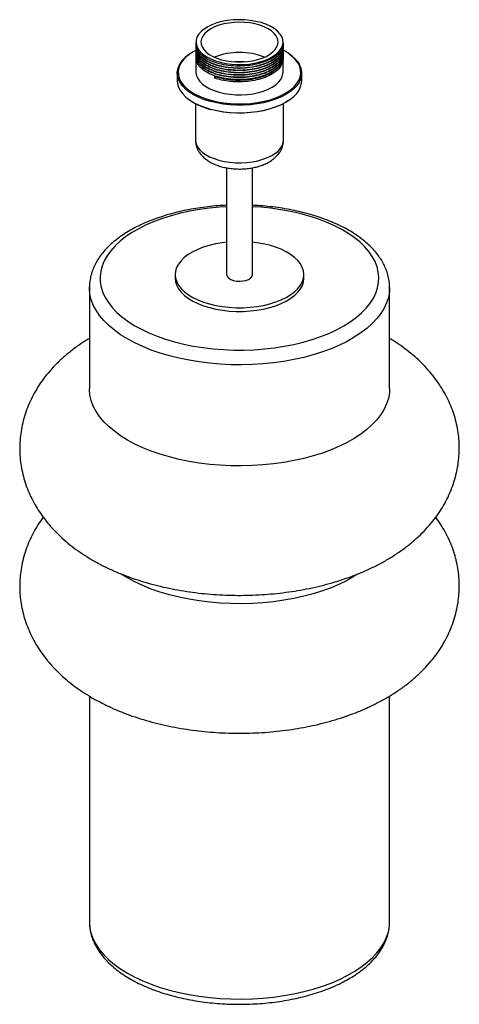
# Paper-space layout '_Trimétrica' of a CAD drawing. Header units: millimetres. Extents: x -103 to 103, y -34 to 425.
import ezdxf

# ---------------------------------------------------------------- set-up
doc = ezdxf.new("R2010")
doc.units = ezdxf.units.MM

psp = doc.layouts.new('_Trimétrica')

# ---------------------------------------------------------------- linework, layer by layer
at = {"color": 7, "linetype": 'Continuous', "lineweight": 25}
for p, q in [((-20.3, 414.41), (-20.3, 413.42)), ((20.3, 413.95), (20.3, 414.41)), ((-22.85, 409.14), (-23.18, 408.91)), ((-20.3, 412.48), (-20.3, 412.35)), ((-20.3, 411.41), (-20.3, 411.27)), ((-20.3, 410.34), (-20.3, 410.2)), ((-20.3, 409.27), (-20.3, 409.13)), ((20.3, 412.88), (20.3, 413.02)), ((20.3, 411.81), (20.3, 411.94)), ((20.3, 410.74), (20.3, 410.87)), ((20.3, 409.67), (20.3, 409.8)), ((20.3, 408.6), (20.3, 408.73)), ((23.18, 408.91), (22.85, 409.14)), ((-20.3, 408.19), (-20.3, 408.06)), ((-20.3, 407.12), (-20.3, 400.3)), ((20.3, 407.52), (20.3, 407.66)), ((20.3, 400.3), (20.3, 406.59)), ((-29, 399.94), (-29, 396.37)), ((29, 396.37), (29, 399.94)), ((-11.44, 397.58), (-11.44, 398.52)), ((-11.06, 398.2), (-11.44, 397.58)), ((-11.06, 398.47), (-11.06, 398.2)), ((-23.18, 387.4), (-22.85, 387.17)), ((-20.5, 385.75), (-20.5, 368.71)), ((20.5, 368.71), (20.5, 385.75)), ((22.85, 387.17), (23.18, 387.4)), ((-6, 355.81), (-6, 306.01)), ((6, 306.01), (6, 355.8)), ((-30, 306.01), (-30, 304.29)), ((30, 304.29), (30, 306.01)), ((-70, 300.01), (-70, 300.24)), ((-70, 300.01), (-70, 252.88)), ((70, 252.88), (70, 300.01)), ((-70, 109.49), (-70, 4.29)), ((70, 4.29), (70, 109.52))]:
    psp.add_line(p, q, dxfattribs=at)
at = {"color": 7, "linetype": 'Continuous', "lineweight": 25, "flags": 128}
for points in [[(-17.95, 419.29), (-19.06, 418.01), (-19.82, 416.67), (-20.23, 415.29), (-20.28, 413.89), (-19.96, 412.5), (-19.29, 411.15), (-18.28, 409.86), (-16.94, 408.64), (-15.29, 407.53), (-13.38, 406.54), (-11.22, 405.69), (-8.87, 405), (-6.36, 404.48), (-3.73, 404.13), (-1.04, 403.96), (1.68, 403.99), (4.36, 404.19), (6.96, 404.58), (9.44, 405.15), (11.75, 405.88), (13.85, 406.76), (15.71, 407.78), (17.28, 408.92), (18.55, 410.16), (19.48, 411.47), (20.07, 412.83), (20.3, 414.22), (20.16, 415.62), (19.67, 416.99), (18.83, 418.32), (17.65, 419.57), (16.15, 420.74), (14.37, 421.79), (12.33, 422.71), (10.07, 423.48), (7.63, 424.09), (5.05, 424.53), (2.39, 424.79), (-0.32, 424.86), (-3.02, 424.74), (-5.67, 424.45), (-8.22, 423.97), (-10.62, 423.32), (-12.83, 422.51), (-14.81, 421.56), (-16.53, 420.47), (-17.95, 419.29)], [(-8.4, 406.21), (-6.1, 405.68), (-3.69, 405.33), (-1.2, 405.16), (1.31, 405.16), (3.8, 405.34), (6.21, 405.7), (8.5, 406.23), (10.63, 406.92), (12.54, 407.76), (14.22, 408.72), (15.62, 409.8), (16.71, 410.96), (17.48, 412.19), (17.91, 413.47), (17.99, 414.76), (17.72, 416.04), (17.1, 417.3), (16.15, 418.5), (14.89, 419.61), (13.34, 420.63), (11.53, 421.53), (9.49, 422.28), (7.27, 422.89), (4.91, 423.33), (2.45, 423.59), (-0.06, 423.68), (-2.56, 423.58), (-5.02, 423.31), (-7.37, 422.86), (-9.59, 422.25), (-11.61, 421.49), (-13.41, 420.59), (-14.95, 419.57), (-16.2, 418.44), (-17.14, 417.24), (-17.74, 415.99), (-17.99, 414.7), (-17.9, 413.41), (-17.45, 412.14), (-16.67, 410.91), (-15.56, 409.75), (-14.15, 408.68), (-12.46, 407.72), (-10.53, 406.89), (-8.4, 406.21)], [(-13.53, 386.73), (-16.27, 387.57), (-18.82, 388.57), (-21.13, 389.71), (-23.19, 390.97), (-24.96, 392.33), (-26.43, 393.79), (-27.59, 395.33), (-28.4, 396.92), (-28.87, 398.55), (-29, 400.19), (-28.77, 401.83), (-28.19, 403.45), (-27.26, 405.03), (-26.01, 406.54), (-24.44, 407.97), (-23.18, 408.91)], [(-20.21, 410.71), (-21.67, 409.89), (-23.62, 408.58), (-25.28, 407.17), (-26.61, 405.67), (-27.61, 404.1), (-28.26, 402.48), (-28.56, 400.84), (-28.5, 399.19), (-28.08, 397.55), (-27.3, 395.95), (-26.19, 394.4), (-24.74, 392.93), (-22.98, 391.55), (-20.94, 390.28), (-18.63, 389.13), (-16.08, 388.13), (-13.34, 387.28)], [(23.18, 408.91), (24.11, 408.24), (25.74, 406.82), (27.05, 405.32), (28.04, 403.76), (28.68, 402.14), (28.98, 400.51), (28.92, 398.86), (28.52, 397.23), (27.77, 395.63), (26.68, 394.08), (25.27, 392.61), (23.55, 391.22), (21.54, 389.94), (19.27, 388.78), (16.77, 387.75), (14.07, 386.88), (11.19, 386.16), (8.18, 385.61), (5.07, 385.23), (1.9, 385.03), (-1.29, 385.02), (-4.47, 385.18), (-7.6, 385.52), (-10.63, 386.04), (-13.53, 386.73)], [(-13.34, 387.28), (-10.42, 386.59), (-7.38, 386.08), (-4.24, 385.74), (-1.05, 385.59), (2.15, 385.62), (5.33, 385.84), (8.44, 386.23), (11.45, 386.81), (14.31, 387.55), (16.99, 388.46), (19.45, 389.51), (21.67, 390.7), (23.62, 392.01), (25.28, 393.43), (26.61, 394.93), (27.61, 396.5), (28.26, 398.11), (28.56, 399.76), (28.5, 401.41), (28.08, 403.04), (27.3, 404.64), (26.19, 406.19), (24.74, 407.67), (22.98, 409.05), (20.94, 410.32), (20.35, 410.63)], [(2.26, 405.21), (-0.06, 405.28), (-2.26, 405.21)], [(2.26, 405.21), (-0.06, 405.28), (-2.26, 405.21)], [(-20.3, 400.3), (-20.3, 400.13), (-20.07, 398.74), (-19.49, 397.38), (-18.56, 396.06), (-17.3, 394.83), (-15.73, 393.69), (-13.88, 392.67), (-11.78, 391.78), (-9.47, 391.05)], [(-9.47, 391.05), (-7, 390.48), (-4.39, 390.09), (-1.71, 389.88), (1, 389.85), (3.69, 390.02), (6.32, 390.36), (8.83, 390.88), (11.19, 391.57), (13.35, 392.42), (15.27, 393.41), (16.92, 394.52), (18.26, 395.73), (19.28, 397.02), (19.95, 398.38), (20.27, 399.76), (20.3, 400.3)], [(-29, 396.37), (-28.87, 394.98), (-28.4, 393.35), (-27.59, 391.76), (-26.43, 390.23), (-24.96, 388.77), (-23.19, 387.4), (-21.13, 386.14), (-18.82, 385.01), (-16.27, 384.01), (-13.53, 383.16)], [(-13.53, 383.16), (-10.63, 382.47), (-7.6, 381.96), (-4.47, 381.61), (-1.29, 381.45), (1.9, 381.47), (5.07, 381.67), (8.18, 382.04), (11.19, 382.59), (14.07, 383.31), (16.77, 384.19), (19.27, 385.21), (21.54, 386.37), (23.55, 387.65), (25.27, 389.04), (26.68, 390.52), (27.77, 392.06), (28.52, 393.66), (28.92, 395.29), (29, 396.37)], [(22.85, 387.17), (21.67, 386.42), (19.45, 385.23), (16.99, 384.17), (14.31, 383.27), (11.45, 382.52), (8.44, 381.95), (5.33, 381.55), (2.15, 381.33), (-1.05, 381.3), (-4.24, 381.45), (-7.38, 381.79), (-10.42, 382.31), (-13.34, 382.99)], [(-6, 321.15), (-8.08, 320.89), (-11.16, 320.35), (-14.1, 319.65), (-16.88, 318.78), (-19.47, 317.77), (-21.82, 316.61), (-23.92, 315.34), (-25.74, 313.95), (-27.25, 312.47), (-28.45, 310.91), (-29.31, 309.3), (-29.83, 307.65), (-30, 305.98), (-29.82, 304.31), (-29.29, 302.66), (-28.41, 301.05), (-27.2, 299.49), (-25.68, 298.02), (-23.85, 296.63), (-21.74, 295.36), (-19.38, 294.21), (-16.79, 293.2), (-14, 292.34)], [(-14, 292.34), (-11.05, 291.64), (-7.97, 291.11), (-4.8, 290.76), (-1.57, 290.58), (1.68, 290.58), (4.91, 290.77), (8.08, 291.13), (11.16, 291.67), (14.1, 292.37), (16.88, 293.24), (19.47, 294.25), (21.82, 295.4), (23.92, 296.68), (25.74, 298.07), (27.25, 299.55), (28.45, 301.1), (29.31, 302.72), (29.83, 304.37), (30, 306.04), (29.82, 307.71), (29.29, 309.36), (28.41, 310.97), (27.2, 312.52), (25.68, 314), (23.85, 315.38), (21.74, 316.66), (19.38, 317.8), (16.79, 318.81), (14, 319.67), (11.05, 320.37), (7.97, 320.9), (6, 321.15)], [(-30, 304.29), (-30, 304.26), (-29.82, 302.59), (-29.29, 300.94), (-28.41, 299.33), (-27.2, 297.78), (-25.68, 296.3), (-23.85, 294.92), (-21.74, 293.65), (-19.38, 292.5), (-16.79, 291.49), (-14, 290.63)], [(-14, 290.63), (-11.05, 289.93), (-7.97, 289.4), (-4.8, 289.04), (-1.57, 288.86), (1.68, 288.87), (4.91, 289.05), (8.08, 289.41), (11.16, 289.95), (14.1, 290.66), (16.88, 291.52), (19.47, 292.54), (21.82, 293.69), (23.92, 294.97), (25.74, 296.35), (27.25, 297.83), (28.45, 299.39), (29.31, 301), (29.83, 302.65), (30, 304.29)], [(-6, 306.01), (-5.98, 305.76), (-5.67, 305), (-5.01, 304.31), (-4.03, 303.72), (-2.8, 303.28)], [(-2.8, 303.28), (-1.39, 303), (0.1, 302.92), (1.59, 303.03), (2.98, 303.33), (4.18, 303.79), (5.12, 304.4), (5.74, 305.1), (5.99, 305.87), (6, 306.01)], [(70, 252.88), (69.89, 250.82), (69.42, 248.26), (68.61, 245.72), (67.44, 243.22), (65.93, 240.76), (64.08, 238.37), (61.91, 236.06), (59.42, 233.82), (56.63, 231.69), (53.55, 229.66), (50.2, 227.75), (46.59, 225.97), (42.74, 224.33), (38.68, 222.83), (34.42, 221.49), (29.98, 220.3), (25.39, 219.28), (20.68, 218.44), (15.85, 217.77), (10.95, 217.27), (5.99, 216.96), (1, 216.83), (-4, 216.89), (-8.97, 217.13), (-13.9, 217.55), (-18.76, 218.15), (-23.53, 218.93), (-28.17, 219.88), (-32.67, 221), (-37, 222.28), (-41.15, 223.71), (-45.08, 225.3), (-48.79, 227.03), (-52.24, 228.89), (-55.43, 230.87), (-58.34, 232.96), (-60.95, 235.15), (-63.25, 237.44), (-65.23, 239.8), (-66.88, 242.23), (-68.18, 244.72), (-69.14, 247.24), (-69.74, 249.8), (-69.99, 252.37), (-70, 252.88)], [(55.03, 166.31), (53.55, 165.38), (50.2, 163.47), (46.59, 161.69), (42.74, 160.04), (38.68, 158.55), (34.42, 157.2), (29.98, 156.02), (25.39, 155), (20.68, 154.15), (15.85, 153.48), (10.95, 152.98), (5.99, 152.67), (1, 152.54), (-4, 152.6), (-8.97, 152.84), (-13.9, 153.26), (-18.76, 153.86), (-23.53, 154.64), (-28.17, 155.59), (-32.67, 156.71), (-37, 157.99), (-41.15, 159.43), (-45.08, 161.01), (-48.79, 162.74), (-52.24, 164.6), (-55.14, 166.38)]]:
    psp.add_lwpolyline(points, dxfattribs=at)
at = {"color": 8, "linetype": 'Continuous', "lineweight": 25, "flags": 128}
for points in [[(-20.5, 368.71), (-20.49, 368.31), (-20.21, 366.94), (-19.59, 365.59), (-18.63, 364.3), (-17.35, 363.09), (-15.78, 361.97), (-13.93, 360.97), (-11.85, 360.1), (-9.57, 359.37)], [(-9.57, 359.37), (-7.12, 358.81), (-4.55, 358.42), (-1.9, 358.2), (0.78, 358.16), (3.45, 358.3), (6.06, 358.62), (8.56, 359.12), (10.92, 359.77), (13.09, 360.58), (15.04, 361.53), (16.73, 362.61), (18.13, 363.78), (19.22, 365.04), (19.99, 366.37), (20.41, 367.73), (20.5, 368.71)], [(-6, 337.63), (-9.25, 337.43), (-13.97, 336.99), (-18.62, 336.37), (-23.17, 335.57), (-27.59, 334.61), (-31.87, 333.47), (-35.96, 332.18), (-39.86, 330.74), (-43.55, 329.15), (-46.99, 327.42), (-50.18, 325.57), (-53.09, 323.61), (-55.72, 321.53), (-58.04, 319.37), (-60.04, 317.12), (-61.72, 314.8), (-63.05, 312.42), (-64.05, 310), (-64.69, 307.55), (-64.98, 305.08), (-64.92, 302.61), (-64.5, 300.14), (-63.73, 297.7), (-62.61, 295.3), (-61.15, 292.94), (-59.35, 290.64), (-57.23, 288.42), (-54.8, 286.29), (-52.07, 284.26), (-49.05, 282.33), (-45.77, 280.52), (-42.24, 278.85), (-38.47, 277.31), (-34.5, 275.92), (-30.34, 274.69)], [(-30.34, 274.69), (-26.01, 273.61), (-21.54, 272.71), (-16.95, 271.97), (-12.27, 271.42), (-7.52, 271.04), (-2.73, 270.85), (2.07, 270.83), (6.86, 271), (11.62, 271.36), (16.31, 271.89), (20.91, 272.6), (25.4, 273.48), (29.75, 274.53), (33.94, 275.74), (37.94, 277.11), (41.73, 278.63), (45.3, 280.29), (48.62, 282.07), (51.67, 283.98), (54.44, 286.01), (56.92, 288.13), (59.08, 290.34), (60.92, 292.62), (62.43, 294.97), (63.59, 297.37), (64.41, 299.81), (64.88, 302.27), (64.99, 304.74), (64.75, 307.21), (64.16, 309.67), (63.21, 312.09), (61.92, 314.48), (60.29, 316.81), (58.33, 319.06), (56.05, 321.24), (53.47, 323.33), (50.6, 325.31), (47.44, 327.18), (44.03, 328.92), (40.38, 330.53), (36.51, 331.99), (32.44, 333.3), (28.19, 334.46), (23.79, 335.45), (19.26, 336.27), (14.62, 336.91), (9.9, 337.38), (6, 337.63)], [(-32.67, 268.12), (-37, 269.4), (-41.15, 270.84), (-45.08, 272.43), (-48.79, 274.15), (-52.24, 276.01), (-55.43, 277.99), (-58.34, 280.09), (-60.95, 282.28), (-63.25, 284.57), (-65.23, 286.93), (-66.88, 289.36), (-68.18, 291.84), (-69.14, 294.37), (-69.74, 296.92), (-69.99, 299.49), (-70, 300.01)], [(70, 299.95), (69.89, 297.95), (69.42, 295.39), (68.61, 292.85), (67.44, 290.35), (65.93, 287.89), (64.08, 285.5), (61.91, 283.18), (59.42, 280.95), (56.63, 278.82), (53.55, 276.79), (50.2, 274.88), (46.59, 273.1), (42.74, 271.46), (38.68, 269.96), (34.42, 268.62), (29.98, 267.43), (25.39, 266.41), (20.68, 265.56), (15.85, 264.89), (10.95, 264.4), (5.99, 264.09), (1, 263.96), (-4, 264.01), (-8.97, 264.25), (-13.9, 264.67), (-18.76, 265.28), (-23.53, 266.05), (-28.17, 267), (-32.67, 268.12)], [(-70, 4.29), (-69.99, 3.77), (-69.74, 1.2), (-69.14, -1.35), (-68.18, -3.88), (-66.88, -6.36), (-65.23, -8.79), (-63.25, -11.16), (-60.95, -13.44), (-58.34, -15.64), (-55.43, -17.73), (-52.24, -19.71), (-48.79, -21.57), (-45.08, -23.29), (-41.15, -24.88), (-37, -26.32), (-32.67, -27.6)], [(-32.67, -27.6), (-28.17, -28.72), (-23.53, -29.67), (-18.76, -30.45), (-13.9, -31.05), (-8.97, -31.47), (-4, -31.71), (1, -31.76), (5.99, -31.63), (10.95, -31.32), (15.85, -30.83), (20.68, -30.16), (25.39, -29.31), (29.98, -28.29), (34.42, -27.11), (38.68, -25.76), (42.74, -24.27), (46.59, -22.62), (50.2, -20.84), (53.55, -18.93), (56.63, -16.91), (59.42, -14.77), (61.91, -12.54), (64.08, -10.22), (65.93, -7.83), (67.44, -5.38), (68.61, -2.88), (69.42, -0.34), (69.89, 2.23), (70, 4.29)]]:
    psp.add_lwpolyline(points, dxfattribs=at)
at = {"color": 7, "linetype": 'Continuous', "lineweight": 25}
for centre, radius, start, end in [((0, 378.43), 31.19, 68.0121, 111.9879), ((-5.6, 413.53), 31.51, 236.8135, 255.7819)]:
    psp.add_arc(centre, radius, start, end, dxfattribs=at)
for points, knots in [([(20.3, 413.95), (20.3, 413.95), (20.47, 413.16), (19.88, 411.57), (18.49, 409.34), (16.09, 407.33), (12.92, 405.62), (9.11, 404.32), (4.87, 403.49), (0.39, 403.15), (-4.13, 403.33), (-8.43, 404.01), (-12.32, 405.16), (-15.61, 406.72), (-18.15, 408.62), (-19.72, 410.75), (-20.4, 412.39), (-20.25, 413.28), (-20.23, 413.42)], [0, 0, 0, 0, 0.000233, 0.071573, 0.14188, 0.211487, 0.282649, 0.353734, 0.423238, 0.493701, 0.565048, 0.635521, 0.705019, 0.7761, 0.847266, 0.91688, 0.987177, 1, 1, 1, 1]), ([(20.2, 413.48), (20.24, 413.32), (20.47, 412.38), (19.9, 410.63), (18.49, 408.4), (16.09, 406.39), (12.92, 404.69), (9.11, 403.39), (4.87, 402.55), (0.39, 402.21), (-4.13, 402.39), (-8.43, 403.07), (-12.32, 404.22), (-15.61, 405.78), (-18.15, 407.68), (-19.72, 409.81), (-20.4, 411.45), (-20.25, 412.34), (-20.23, 412.48)], [0, 0, 0, 0, 0.014121, 0.08447, 0.1538, 0.22244, 0.292613, 0.362711, 0.431249, 0.500734, 0.57109, 0.640584, 0.709117, 0.77921, 0.849388, 0.918035, 0.987355, 1, 1, 1, 1]), ([(20.3, 412.88), (20.3, 412.88), (20.47, 412.09), (19.88, 410.5), (18.49, 408.27), (16.09, 406.26), (12.92, 404.55), (9.11, 403.25), (4.87, 402.42), (0.39, 402.08), (-4.13, 402.25), (-8.43, 402.94), (-12.32, 404.09), (-15.61, 405.65), (-18.15, 407.55), (-19.72, 409.67), (-20.4, 411.32), (-20.25, 412.21), (-20.23, 412.34)], [0, 0, 0, 0, 0.000233, 0.071573, 0.14188, 0.211487, 0.282649, 0.353734, 0.423238, 0.493701, 0.565048, 0.635521, 0.705019, 0.7761, 0.847266, 0.91688, 0.987177, 1, 1, 1, 1]), ([(20.2, 412.41), (20.24, 412.25), (20.47, 411.31), (19.9, 409.56), (18.49, 407.33), (16.09, 405.32), (12.92, 403.61), (9.11, 402.31), (4.87, 401.48), (0.39, 401.14), (-4.13, 401.32), (-8.43, 402), (-12.32, 403.15), (-15.61, 404.71), (-18.15, 406.61), (-19.72, 408.74), (-20.4, 410.38), (-20.25, 411.27), (-20.23, 411.41)], [0, 0, 0, 0, 0.014121, 0.08447, 0.1538, 0.22244, 0.292613, 0.362711, 0.431249, 0.500734, 0.57109, 0.640584, 0.709117, 0.77921, 0.849388, 0.918035, 0.987355, 1, 1, 1, 1]), ([(20.3, 411.81), (20.3, 411.81), (20.47, 411.02), (19.88, 409.43), (18.49, 407.2), (16.09, 405.19), (12.92, 403.48), (9.11, 402.18), (4.87, 401.35), (0.39, 401.01), (-4.13, 401.18), (-8.43, 401.87), (-12.32, 403.01), (-15.61, 404.58), (-18.15, 406.47), (-19.72, 408.6), (-20.4, 410.24), (-20.25, 411.13), (-20.23, 411.27)], [0, 0, 0, 0, 0.000233, 0.071573, 0.14188, 0.211487, 0.282649, 0.353734, 0.423238, 0.493701, 0.565048, 0.635521, 0.705019, 0.7761, 0.847266, 0.91688, 0.987177, 1, 1, 1, 1]), ([(20.2, 411.34), (20.24, 411.18), (20.47, 410.24), (19.9, 408.49), (18.49, 406.26), (16.09, 404.25), (12.92, 402.54), (9.11, 401.24), (4.87, 400.41), (0.39, 400.07), (-4.13, 400.24), (-8.43, 400.93), (-12.32, 402.08), (-15.61, 403.64), (-18.15, 405.54), (-19.72, 407.67), (-20.4, 409.31), (-20.25, 410.2), (-20.23, 410.33)], [0, 0, 0, 0, 0.014121, 0.08447, 0.1538, 0.22244, 0.292613, 0.362711, 0.431249, 0.500734, 0.57109, 0.640584, 0.709117, 0.77921, 0.849388, 0.918035, 0.987355, 1, 1, 1, 1]), ([(20.3, 410.74), (20.3, 410.74), (20.47, 409.95), (19.88, 408.36), (18.49, 406.13), (16.09, 404.11), (12.92, 402.41), (9.11, 401.11), (4.87, 400.28), (0.39, 399.93), (-4.13, 400.11), (-8.43, 400.79), (-12.32, 401.94), (-15.61, 403.5), (-18.15, 405.4), (-19.72, 407.53), (-20.4, 409.17), (-20.25, 410.06), (-20.23, 410.2)], [0, 0, 0, 0, 0.000233, 0.071573, 0.14188, 0.211487, 0.282649, 0.353734, 0.423238, 0.493701, 0.565048, 0.635521, 0.705019, 0.7761, 0.847266, 0.91688, 0.987177, 1, 1, 1, 1]), ([(20.2, 410.27), (20.24, 410.11), (20.47, 409.17), (19.9, 407.42), (18.49, 405.19), (16.09, 403.18), (12.92, 401.47), (9.11, 400.17), (4.87, 399.34), (0.39, 399), (-4.13, 399.17), (-8.43, 399.86), (-12.32, 401.01), (-15.61, 402.57), (-18.15, 404.47), (-19.72, 406.59), (-20.4, 408.24), (-20.25, 409.13), (-20.23, 409.26)], [0, 0, 0, 0, 0.014121, 0.08447, 0.1538, 0.22244, 0.292613, 0.362711, 0.431249, 0.500734, 0.57109, 0.640584, 0.709117, 0.77921, 0.849388, 0.918035, 0.987355, 1, 1, 1, 1]), ([(20.3, 409.67), (20.3, 409.67), (20.47, 408.87), (19.88, 407.29), (18.49, 405.05), (16.09, 403.04), (12.92, 401.34), (9.11, 400.04), (4.87, 399.2), (0.39, 398.86), (-4.13, 399.04), (-8.43, 399.72), (-12.32, 400.87), (-15.61, 402.43), (-18.15, 404.33), (-19.72, 406.46), (-20.4, 408.1), (-20.25, 408.99), (-20.23, 409.13)], [0, 0, 0, 0, 0.000233, 0.071573, 0.14188, 0.211487, 0.282649, 0.353734, 0.423238, 0.493701, 0.565048, 0.635521, 0.705019, 0.7761, 0.847266, 0.91688, 0.987177, 1, 1, 1, 1]), ([(20.2, 409.2), (20.24, 409.04), (20.47, 408.09), (19.9, 406.35), (18.49, 404.12), (16.09, 402.1), (12.92, 400.4), (9.11, 399.1), (4.87, 398.27), (0.39, 397.93), (-4.13, 398.1), (-8.43, 398.79), (-12.32, 399.93), (-15.61, 401.5), (-18.15, 403.39), (-19.72, 405.52), (-20.4, 407.16), (-20.25, 408.05), (-20.23, 408.19)], [0, 0, 0, 0, 0.014121, 0.08447, 0.1538, 0.22244, 0.292613, 0.362711, 0.431249, 0.500734, 0.57109, 0.640584, 0.709117, 0.77921, 0.849388, 0.918035, 0.987355, 1, 1, 1, 1]), ([(20.3, 408.6), (20.3, 408.59), (20.47, 407.8), (19.88, 406.21), (18.49, 403.98), (16.09, 401.97), (12.92, 400.27), (9.11, 398.97), (4.87, 398.13), (0.39, 397.79), (-4.13, 397.97), (-8.43, 398.65), (-12.32, 399.8), (-15.61, 401.36), (-18.15, 403.26), (-19.72, 405.39), (-20.4, 407.03), (-20.25, 407.92), (-20.23, 408.06)], [0, 0, 0, 0, 0.000233, 0.071573, 0.14188, 0.211487, 0.282649, 0.353734, 0.423238, 0.493701, 0.565048, 0.635521, 0.705019, 0.7761, 0.847266, 0.91688, 0.987177, 1, 1, 1, 1]), ([(20.2, 408.13), (20.24, 407.97), (20.47, 407.02), (19.9, 405.28), (18.49, 403.05), (16.09, 401.03), (12.92, 399.33), (9.11, 398.03), (4.87, 397.19), (0.39, 396.85), (-4.13, 397.03), (-8.43, 397.71), (-12.32, 398.86), (-15.61, 400.42), (-18.15, 402.32), (-19.72, 404.45), (-20.4, 406.09), (-20.25, 406.98), (-20.23, 407.12)], [0, 0, 0, 0, 0.014121, 0.08447, 0.1538, 0.22244, 0.292613, 0.362711, 0.431249, 0.500734, 0.57109, 0.640584, 0.709117, 0.77921, 0.849388, 0.918035, 0.987355, 1, 1, 1, 1]), ([(20.3, 407.52), (20.3, 407.52), (20.47, 406.73), (19.88, 405.14), (18.49, 402.91), (16.09, 400.9), (12.92, 399.19), (9.11, 397.89), (4.87, 397.06), (0.39, 396.72), (-4.13, 396.9), (-8.16, 397.52), (-10.44, 398.21), (-11.44, 398.52)], [0, 0, 0, 0, 0.000337, 0.103637, 0.20544, 0.306229, 0.40927, 0.512201, 0.612841, 0.714871, 0.81818, 0.920224, 1, 1, 1, 1]), ([(20.2, 407.05), (20.24, 406.9), (20.47, 405.95), (19.9, 404.21), (18.49, 401.97), (16.09, 399.96), (12.92, 398.26), (9.11, 396.96), (4.87, 396.12), (0.39, 395.78), (-4.13, 395.96), (-8.16, 396.58), (-10.44, 397.28), (-11.44, 397.58)], [0, 0, 0, 0, 0.02032, 0.121554, 0.221323, 0.320097, 0.421079, 0.521952, 0.62058, 0.72057, 0.821815, 0.921819, 1, 1, 1, 1]), ([(15.78, 400.86), (15.67, 400.76), (14.81, 400.01), (12.44, 398.88), (8.82, 397.6), (4.7, 396.8), (0.37, 396.47), (-3.99, 396.64), (-7.89, 397.24), (-10.09, 397.91), (-11.06, 398.2)], [0, 0, 0, 0, 0.020727, 0.166172, 0.311461, 0.453516, 0.597534, 0.743358, 0.887395, 1, 1, 1, 1]), ([(-20.5, 368.71), (-20.5, 368.7), (-20.55, 368.11), (-20.37, 366.93), (-19.93, 365.25), (-19.19, 363.66), (-18.2, 362.18), (-16.95, 360.81), (-15.44, 359.55), (-13.67, 358.41), (-11.66, 357.42), (-9.84, 356.74), (-8.7, 356.42), (-8.34, 356.32)], [0, 0, 0, 0, 0.000708, 0.097701, 0.193221, 0.288946, 0.386812, 0.488653, 0.595884, 0.708824, 0.826111, 0.945162, 1, 1, 1, 1]), ([(17.98, 362.04), (18.22, 362.32), (18.82, 363.04), (19.56, 364.38), (20.18, 366.04), (20.49, 367.51), (20.47, 368.43), (20.46, 368.73)], [0, 0, 0, 0, 0.149353, 0.390944, 0.624616, 0.8778, 1, 1, 1, 1]), ([(-8.34, 356.32), (-7.92, 356.21), (-6.71, 355.9), (-4.63, 355.53), (-2.13, 355.28), (0.4, 355.21), (2.93, 355.34), (5.41, 355.65), (7.84, 356.15), (10.17, 356.84), (12.38, 357.75), (14.1, 358.65), (15.01, 359.32), (15.3, 359.54)], [0, 0, 0, 0, 0.0536758, 0.1526591, 0.2508631, 0.3486648, 0.4464791, 0.5446552, 0.6436177, 0.7438682, 0.8458871, 0.9499339, 1, 1, 1, 1]), ([(18.02, 362.05), (18.02, 362.06), (18.03, 362.09), (17.91, 362.05), (17.7, 361.87), (17.44, 361.58), (17.19, 361.3), (16.89, 360.97), (16.52, 360.56), (16.04, 360.09), (15.63, 359.74), (15.38, 359.56), (15.31, 359.52)], [0, 0, 0, 0, 0.092804, 0.205226, 0.318863, 0.416879, 0.486588, 0.558151, 0.684315, 0.813727, 0.950171, 1, 1, 1, 1]), ([(-6, 338.34), (-7.37, 338.27), (-10.29, 338.11), (-14.72, 337.68), (-19.27, 337.07), (-23.74, 336.3), (-28.11, 335.37), (-32.35, 334.28), (-36.46, 333.03), (-40.41, 331.64), (-44.19, 330.1), (-47.77, 328.41), (-51.15, 326.58), (-54.31, 324.62), (-57.22, 322.53), (-59.88, 320.31), (-62.25, 317.98), (-64.34, 315.54), (-66.11, 313.02), (-67.56, 310.42), (-68.68, 307.78), (-69.46, 305.11), (-69.91, 302.61), (-69.95, 301), (-69.97, 300.29)], [0, 0, 0, 0, 0.040647, 0.086928, 0.133239, 0.179591, 0.225996, 0.272466, 0.319015, 0.365652, 0.412389, 0.459232, 0.506181, 0.553225, 0.600335, 0.647434, 0.694412, 0.741123, 0.787391, 0.833046, 0.877964, 0.922118, 0.96559, 1, 1, 1, 1]), ([(69.96, 299.94), (69.97, 300.38), (70, 301.7), (69.7, 303.9), (69.1, 306.51), (68.17, 309.08), (66.94, 311.61), (65.41, 314.08), (63.57, 316.49), (61.43, 318.83), (59, 321.08), (56.29, 323.23), (53.32, 325.26), (50.11, 327.18), (46.67, 328.96), (43.02, 330.6), (39.18, 332.1), (35.18, 333.44), (31.02, 334.64), (26.73, 335.68), (22.32, 336.56), (17.82, 337.28), (13.24, 337.83), (9.29, 338.19), (6.87, 338.29), (6, 338.33)], [0, 0, 0, 0, 0.020985, 0.063449, 0.105956, 0.148768, 0.192099, 0.236089, 0.280782, 0.326127, 0.372007, 0.418267, 0.46476, 0.51136, 0.557968, 0.604526, 0.65101, 0.697411, 0.74373, 0.789972, 0.836147, 0.882265, 0.928336, 0.974373, 1, 1, 1, 1]), ([(-70, 276.25), (-71.19, 275.52), (-73.85, 273.89), (-77.73, 271.1), (-81.63, 267.93), (-85.23, 264.57), (-88.5, 261.07), (-91.44, 257.43), (-94.02, 253.68), (-96.26, 249.83), (-98.15, 245.92), (-99.7, 241.94), (-100.91, 237.92), (-101.78, 233.88), (-102.33, 229.82), (-102.55, 225.77), (-102.45, 221.74), (-102.03, 217.76), (-101.31, 213.82), (-100.29, 209.95), (-98.98, 206.15), (-97.37, 202.44), (-95.49, 198.83), (-93.32, 195.3), (-90.86, 191.88), (-88.13, 188.57), (-85.1, 185.36), (-81.79, 182.27), (-78.19, 179.31), (-74.31, 176.48), (-70.15, 173.81), (-65.75, 171.3), (-61.11, 168.98), (-56.28, 166.85), (-51.29, 164.92), (-46.16, 163.19), (-40.91, 161.66), (-35.56, 160.33), (-30.13, 159.2), (-24.63, 158.27), (-19.08, 157.53), (-13.49, 156.98), (-7.87, 156.62), (-2.23, 156.45), (3.41, 156.47), (9.04, 156.68), (14.66, 157.08), (20.23, 157.67), (25.77, 158.45), (31.24, 159.42), (36.65, 160.59), (41.98, 161.95), (47.21, 163.52), (52.34, 165.3), (57.35, 167.3), (62.22, 169.51), (66.93, 171.95), (71.45, 174.61), (75.75, 177.48), (79.79, 180.57), (83.54, 183.84), (86.97, 187.27), (90.07, 190.85), (92.82, 194.55), (95.22, 198.35), (97.28, 202.23), (98.99, 206.18), (100.37, 210.18), (101.4, 214.22), (102.11, 218.27), (102.48, 222.32), (102.54, 226.37), (102.27, 230.38), (101.7, 234.34), (100.82, 238.24), (99.65, 242.07), (98.18, 245.83), (96.43, 249.49), (94.4, 253.06), (92.08, 256.53), (89.48, 259.9), (86.6, 263.16), (83.42, 266.3), (79.96, 269.33), (76.21, 272.22), (72.88, 274.53), (70.73, 275.8), (70, 276.24)], [0, 0, 0, 0, 0.010573, 0.023774, 0.03683, 0.049663, 0.062214, 0.074452, 0.08637, 0.097983, 0.109318, 0.12041, 0.131294, 0.142008, 0.152586, 0.163062, 0.173469, 0.183836, 0.194189, 0.204562, 0.214989, 0.225507, 0.236151, 0.246959, 0.25797, 0.269218, 0.280732, 0.292531, 0.304621, 0.316985, 0.329585, 0.342367, 0.355266, 0.368218, 0.381157, 0.394051, 0.406883, 0.419645, 0.432339, 0.444971, 0.45755, 0.470086, 0.482592, 0.495079, 0.507559, 0.520045, 0.532545, 0.545073, 0.557641, 0.570263, 0.582951, 0.595719, 0.608576, 0.621532, 0.634589, 0.647743, 0.660976, 0.674251, 0.687494, 0.700629, 0.713578, 0.726271, 0.738663, 0.750734, 0.762491, 0.773956, 0.785161, 0.796141, 0.806932, 0.817571, 0.828092, 0.838528, 0.848912, 0.859268, 0.869627, 0.880024, 0.890493, 0.901072, 0.911796, 0.922705, 0.933834, 0.945217, 0.956877, 0.968828, 0.981063, 0.993555, 1, 1, 1, 1]), ([(-91.53, 192.9), (-92.37, 191.72), (-94.07, 189.34), (-96.25, 185.54), (-98.15, 181.63), (-99.7, 177.65), (-100.91, 173.64), (-101.78, 169.59), (-102.33, 165.53), (-102.55, 161.48), (-102.45, 157.46), (-102.03, 153.47), (-101.31, 149.53), (-100.29, 145.66), (-98.98, 141.87), (-97.37, 138.16), (-95.49, 134.54), (-93.32, 131.02), (-90.86, 127.59), (-88.13, 124.28), (-85.1, 121.07), (-81.79, 117.98), (-78.19, 115.02), (-74.31, 112.19), (-70.15, 109.52), (-65.75, 107.02), (-61.11, 104.69), (-56.28, 102.56), (-51.29, 100.63), (-46.16, 98.9), (-40.91, 97.37), (-35.56, 96.05), (-30.13, 94.92), (-24.63, 93.98), (-19.08, 93.24), (-13.49, 92.69), (-7.87, 92.34), (-2.23, 92.17), (3.41, 92.19), (9.04, 92.4), (14.66, 92.79), (20.23, 93.38), (25.77, 94.16), (31.24, 95.13), (36.65, 96.3), (41.98, 97.67), (47.21, 99.24), (52.34, 101.01), (57.35, 103.01), (62.22, 105.22), (66.93, 107.66), (71.45, 110.32), (75.75, 113.2), (79.79, 116.28), (83.54, 119.55), (86.97, 122.99), (90.07, 126.56), (92.82, 130.26), (95.22, 134.06), (97.28, 137.95), (98.99, 141.9), (100.37, 145.9), (101.4, 149.93), (102.11, 153.98), (102.48, 158.04), (102.54, 162.08), (102.27, 166.09), (101.7, 170.05), (100.82, 173.95), (99.65, 177.79), (98.18, 181.54), (96.43, 185.2), (94.39, 188.76), (92.73, 191.33), (91.7, 192.66), (91.51, 192.9)], [0, 0, 0, 0, 0.01337, 0.027032, 0.040367, 0.053415, 0.06622, 0.078824, 0.091268, 0.103592, 0.115835, 0.128031, 0.140211, 0.152414, 0.164681, 0.177054, 0.189576, 0.202291, 0.215244, 0.228476, 0.242022, 0.255903, 0.270125, 0.28467, 0.299494, 0.314531, 0.329706, 0.344942, 0.360164, 0.375333, 0.390429, 0.405443, 0.420377, 0.435237, 0.450035, 0.464783, 0.479495, 0.494185, 0.508867, 0.523555, 0.538261, 0.552999, 0.567785, 0.582633, 0.59756, 0.61258, 0.627706, 0.642947, 0.658308, 0.673783, 0.68935, 0.704967, 0.720546, 0.735999, 0.751233, 0.766165, 0.780743, 0.794944, 0.808775, 0.822263, 0.835444, 0.848361, 0.861057, 0.873573, 0.88595, 0.898227, 0.910443, 0.922625, 0.934812, 0.947043, 0.95936, 0.971804, 0.984421, 0.997254, 1, 1, 1, 1]), ([(-69.99, 4.26), (-69.99, 4.18), (-70.04, 3.23), (-69.84, 1.38), (-69.37, -1.24), (-68.55, -3.83), (-67.44, -6.38), (-66.01, -8.87), (-64.29, -11.31), (-62.26, -13.67), (-59.94, -15.95), (-57.33, -18.14), (-54.46, -20.22), (-51.33, -22.18), (-47.98, -24.01), (-44.4, -25.71), (-40.64, -27.26), (-36.76, -28.64), (-33.73, -29.57), (-32.03, -30.04), (-31.65, -30.15)], [0, 0, 0, 0, 0.004969, 0.062766, 0.120526, 0.178571, 0.237225, 0.29672, 0.357162, 0.418532, 0.480696, 0.543459, 0.60661, 0.669965, 0.733379, 0.796744, 0.860019, 0.923184, 0.982884, 1, 1, 1, 1]), ([(-31.65, -30.15), (-30.9, -30.34), (-28.76, -30.91), (-25.1, -31.73), (-20.66, -32.56), (-16.12, -33.22), (-11.52, -33.71), (-6.87, -34.04), (-2.19, -34.2), (2.5, -34.2), (7.18, -34.02), (11.83, -33.68), (16.42, -33.18), (20.95, -32.51), (25.38, -31.68), (29.71, -30.69), (33.9, -29.54), (37.95, -28.24), (41.84, -26.79), (45.55, -25.19), (49.06, -23.45), (52.36, -21.57), (55.42, -19.56), (58.24, -17.42), (60.8, -15.16), (63.07, -12.79), (65.04, -10.31), (66.69, -7.76), (68.02, -5.15), (69.01, -2.5), (69.66, 0.18), (69.99, 2.45), (69.97, 3.82), (69.96, 4.3)], [0, 0, 0, 0, 0.017675, 0.051146, 0.084575, 0.117965, 0.151326, 0.184664, 0.217989, 0.251308, 0.284629, 0.317957, 0.351302, 0.38467, 0.418072, 0.451515, 0.485008, 0.518561, 0.552181, 0.585875, 0.619646, 0.653491, 0.687399, 0.72134, 0.755244, 0.789026, 0.822569, 0.855745, 0.88844, 0.920589, 0.9522, 0.983361, 1, 1, 1, 1])]:
    psp.add_open_spline(points, degree=3, knots=knots, dxfattribs=at)

doc.saveas('drawing.dxf')
